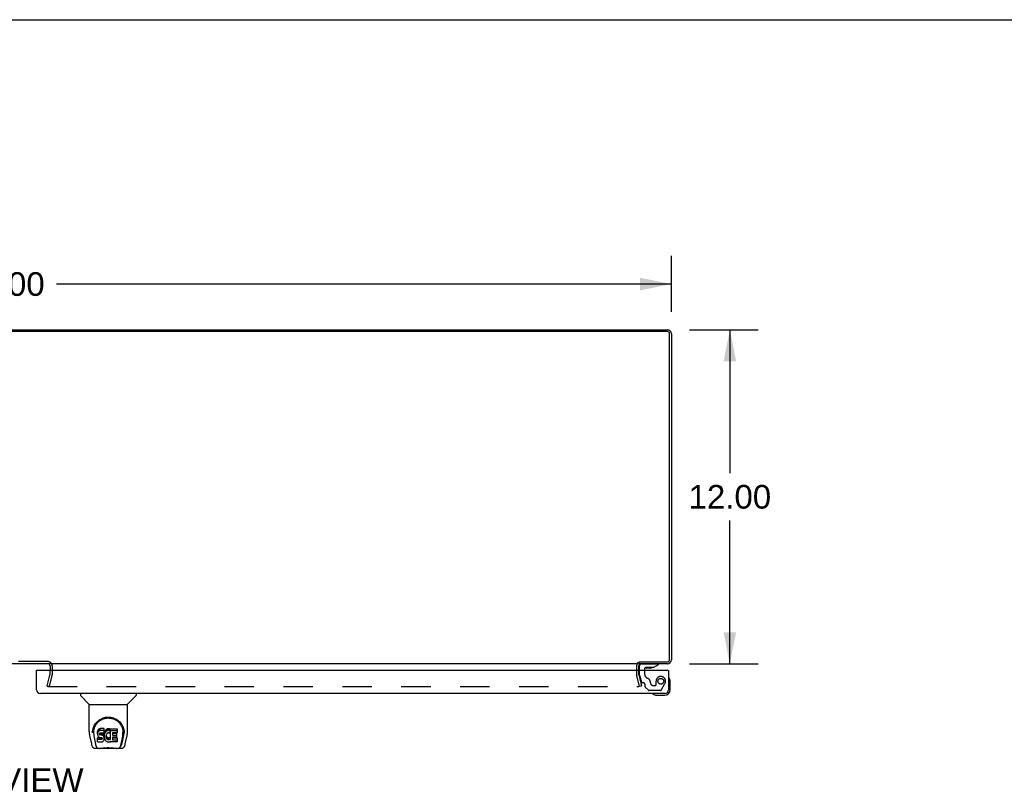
# Model space of a CAD drawing. Header units: inches. Extents: x 0 to 192, y 0 to 125.
# Tile 12 of 15: x 61 to 96, y 97 to 125. Entities that reach past the tile are written whole.
import ezdxf

# ---------------------------------------------------------------- set-up
doc = ezdxf.new("R2010")
doc.units = ezdxf.units.IN
doc.header["$LTSCALE"] = 10.584906
doc.header["$MEASUREMENT"] = 0
doc.linetypes.add('HIDDEN', pattern=[0.2, 0.1, -0.1])
doc.layers.get('0').update_dxf_attribs({"linetype": 'CONTINUOUS'})
for name, color, linetype in [('DEFAULT_2', 8, 'HIDDEN'), ('DIMENSIONS', 7, 'CONTINUOUS'), ('DOOR_ASSEMBLY_RIGHT', 7, 'CONTINUOUS')]:
    doc.layers.add(name, color=color, linetype=linetype)
doc.styles.get("Standard").update_dxf_attribs({"font": 'arial.ttf'})
doc.dimstyles.new('DIMSTYLE_1', dxfattribs={"dimtxt": 0.849057, "dimasz": 1.132075, "dimexe": 0.09, "dimexo": 0.07, "dimgap": 0.0375, "dimtad": 0, "dimtih": 1, "dimtoh": 1, "dimzin": 4, "dimdsep": 46, "dimtxsty": 'Standard', "dimblk": '_FILLED', "dimblk1": '_FILLED', "dimblk2": '_FILLED', "dimcen": 0.09, "dimazin": 1, "dimtfac": 1, "dimtdec": 3, "dimtofl": 0, "dimtmove": 0, "dimatfit": 3, "dimldrblk": '_FILLED', "dimfxl": 0, "dimtolj": 1, "dimtzin": 4, "dimarcsym": 0})

# ---------------------------------------------------------------- blocks, each defined once
blk = doc.blocks.new('_FILLED')
at = {"color": 0, "linetype": 'ByBlock'}
blk.add_solid([(0, 0), (-1, 0.2), (-1, -0.2)], dxfattribs=at)
blk = doc.blocks.new('*D8')
at = {"layer": 'DIMENSIONS', "color": 2, "linetype": 'Continuous'}
for p, q in [((36.266, 114.029), (36.266, 116.046)), ((84.266, 114.029), (84.266, 116.046)), ((36.266, 115.027), (58.358, 115.027)), ((84.266, 115.027), (62.174, 115.027))]:
    blk.add_line(p, q, dxfattribs=at)
at = {"layer": 'DIMENSIONS', "color": 2, "linetype": 'Continuous', "xscale": 1.1320754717, "yscale": 1.1320754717, "zscale": 1.1320754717, "rotation": 180}
blk.add_blockref('_FILLED', (36.266, 115.027), dxfattribs=at)
at = {"layer": 'DIMENSIONS', "color": 2, "linetype": 'Continuous', "xscale": 1.1320754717, "yscale": 1.1320754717, "zscale": 1.1320754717}
blk.add_blockref('_FILLED', (84.266, 115.027), dxfattribs=at)
at = {"layer": 'DIMENSIONS', "color": 2, "linetype": 'Continuous', "insert": (60.266, 115.452), "char_height": 0.8491, "width": 2.96696, "attachment_point": 2, "line_spacing_factor": 0.9}
blk.add_mtext('48.00', dxfattribs=at)
blk = doc.blocks.new('*D9')
at = {"layer": 'DIMENSIONS', "color": 2, "linetype": 'Continuous'}
for p, q in [((84.913, 113.382), (87.385, 113.382)), ((86.366, 113.382), (86.366, 108.231)), ((86.366, 101.382), (86.366, 106.532)), ((84.913, 101.382), (87.385, 101.382))]:
    blk.add_line(p, q, dxfattribs=at)
at = {"layer": 'DIMENSIONS', "color": 2, "linetype": 'Continuous', "xscale": 1.1320754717, "yscale": 1.1320754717, "zscale": 1.1320754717}
for p, rotation in [((86.366, 113.382), 90), ((86.366, 101.382), 270)]:
    blk.add_blockref('_FILLED', p, dxfattribs=dict(at, rotation=rotation))
at = {"layer": 'DIMENSIONS', "color": 2, "linetype": 'Continuous', "insert": (86.366, 107.806), "char_height": 0.8491, "width": 2.96696, "attachment_point": 2, "line_spacing_factor": 0.9}
blk.add_mtext('12.00', dxfattribs=at)

msp = doc.modelspace()

# ---------------------------------------------------------------- linework, layer by layer
at = {"color": 7, "linetype": 'Continuous'}
for p, q in [((0, 124.528), (192.453, 124.528)), ((83.091, 101.442), (83.091, 101.382))]:
    msp.add_line(p, q, dxfattribs=at)
at = {"color": 3, "linetype": 'Continuous'}
for p, q in [((84.123, 113.319), (36.409, 113.319)), ((36.411, 113.382), (84.121, 113.382)), ((84.203, 101.525), (84.203, 113.239)), ((84.266, 113.237), (84.266, 101.527)), ((83.064, 101.382), (37.468, 101.382)), ((61.941, 101.312), (61.941, 101.139)), ((83.016, 101.312), (83.016, 101.139)), ((84.121, 101.382), (83.091, 101.382)), ((83.091, 101.139), (83.091, 101.312)), ((83.094, 101.445), (84.123, 101.445))]:
    msp.add_line(p, q, dxfattribs=at)
for centre, radius, start, end in [((84.121, 113.237), 0.145, 0, 90), ((84.123, 113.239), 0.08, 0, 90), ((84.121, 101.527), 0.145, 270, 360), ((84.123, 101.525), 0.08, 270, 360), ((61.871, 101.312), 0.07, 6.4688, 90), ((83.161, 101.312), 0.07, 93.8761, 180)]:
    msp.add_arc(centre, radius, start, end, dxfattribs=at)
at = {"color": 7, "linetype": 'Continuous'}
for centre, radius, start, end in [((61.871, 101.312), 0.07, 0, 6.4688), ((83.161, 101.312), 0.145, 156.1154, 180), ((83.161, 101.312), 0.145, 128.7549, 131.9992)]:
    msp.add_arc(centre, radius, start, end, dxfattribs=at)
at = {"layer": 'DEFAULT_2', "color": 8, "linetype": 'HIDDEN'}
for p, q in [((61.871, 101.457), (58.661, 101.457)), ((62.016, 101.312), (62.016, 100.983)), ((61.836, 100.588), (61.939, 100.973)), ((62.012, 100.953), (61.909, 100.569)), ((61.941, 100.983), (61.941, 101.139)), ((83.016, 101.139), (83.016, 100.983)), ((83.123, 100.569), (83.02, 100.953)), ((83.091, 100.983), (83.091, 101.139)), ((83.092, 100.973), (83.195, 100.588)), ((61.836, 100.588), (61.909, 100.569)), ((61.859, 100.569), (83.1, 100.569)), ((83.115, 100.583), (83.115, 100.582)), ((83.195, 100.588), (83.123, 100.569))]:
    msp.add_line(p, q, dxfattribs=at)
for points in [[(61.845, 100.587), (61.845, 100.585), (61.844, 100.584), (61.844, 100.583)], [(61.844, 100.583), (61.844, 100.582), (61.845, 100.581), (61.845, 100.579), (61.846, 100.577), (61.847, 100.576), (61.848, 100.575), (61.849, 100.573), (61.85, 100.572), (61.851, 100.571), (61.853, 100.57)], [(61.859, 100.569), (61.858, 100.569), (61.856, 100.569), (61.854, 100.57), (61.853, 100.57)], [(83.112, 100.576), (83.112, 100.575), (83.11, 100.573), (83.109, 100.572), (83.108, 100.571), (83.106, 100.57), (83.105, 100.57), (83.103, 100.569), (83.101, 100.569), (83.1, 100.569)], [(83.115, 100.582), (83.114, 100.581), (83.114, 100.579), (83.113, 100.577), (83.112, 100.576)], [(83.114, 100.587), (83.115, 100.585), (83.115, 100.584), (83.115, 100.583)]]:
    msp.add_lwpolyline(points, dxfattribs=at)
for centre, radius, start, end in [((61.871, 101.312), 0.145, 0, 90), ((83.161, 101.312), 0.145, 131.9992, 156.1154), ((61.901, 100.983), 0.04, 345, 360), ((61.901, 100.983), 0.115, 345, 360), ((83.131, 100.983), 0.115, 180, 195), ((83.131, 100.983), 0.04, 180, 195)]:
    msp.add_arc(centre, radius, start, end, dxfattribs=at)
at = {"layer": 'DOOR_ASSEMBLY_RIGHT', "color": 7, "linetype": 'Continuous'}
for p, q in [((83.118, 101.139), (83.118, 101.303)), ((83.303, 101.213), (83.303, 101.139)), ((83.611, 101.244), (83.334, 101.244)), ((83.383, 101.228), (83.382, 101.228)), ((83.523, 101.228), (83.383, 101.228)), ((83.524, 101.228), (83.523, 101.228)), ((83.611, 101.244), (83.787, 101.343)), ((83.787, 101.382), (83.787, 101.343)), ((61.481, 101.139), (61.461, 101.139)), ((84.141, 101.139), (84.161, 101.139)), ((84.221, 100.743), (84.218, 100.781)), ((84.221, 100.454), (84.221, 100.743)), ((63.032, 100.314), (63.032, 100.251)), ((63.342, 99.926), (63.044, 100.223)), ((64.731, 99.926), (65.029, 100.223)), ((65.04, 100.314), (65.04, 100.251)), ((83.596, 100.3), (83.597, 100.3)), ((83.694, 100.256), (83.732, 100.254)), ((83.732, 100.254), (84.021, 100.254)), ((63.347, 99.92), (64.725, 99.92)), ((63.347, 98.948), (63.347, 99.92)), ((64.725, 98.949), (64.725, 99.92)), ((63.743, 99.049), (63.72, 99.041)), ((63.883, 99.049), (63.743, 99.049)), ((63.743, 98.982), (63.743, 99.049)), ((63.885, 99.006), (63.883, 99.049)), ((63.883, 98.982), (63.883, 99.049)), ((63.362, 98.805), (63.428, 98.5)), ((63.473, 98.979), (63.471, 98.916)), ((63.509, 98.906), (63.509, 98.883)), ((63.519, 98.785), (63.576, 98.492)), ((63.652, 98.951), (63.65, 98.928)), ((63.65, 98.861), (63.65, 98.928)), ((63.652, 98.885), (63.65, 98.861)), ((63.65, 98.861), (63.651, 98.837)), ((63.651, 98.837), (63.655, 98.814)), ((63.657, 98.975), (63.652, 98.951)), ((63.652, 98.885), (63.652, 98.951)), ((63.657, 98.908), (63.652, 98.885)), ((63.653, 98.575), (63.653, 98.717)), ((63.655, 98.814), (63.663, 98.791)), ((63.666, 98.997), (63.657, 98.975)), ((63.657, 98.908), (63.657, 98.975)), ((63.666, 98.931), (63.657, 98.908)), ((63.716, 98.722), (63.657, 98.721)), ((63.657, 98.654), (63.657, 98.721)), ((63.663, 98.791), (63.676, 98.771)), ((63.68, 99.017), (63.666, 98.997)), ((63.666, 98.931), (63.666, 98.997)), ((63.68, 98.95), (63.666, 98.931)), ((63.676, 98.771), (63.692, 98.754)), ((63.689, 99.025), (63.68, 99.017)), ((63.68, 98.95), (63.68, 99.017)), ((63.689, 98.958), (63.68, 98.95)), ((63.698, 99.031), (63.689, 99.025)), ((63.689, 98.958), (63.689, 99.025)), ((63.698, 98.965), (63.689, 98.958)), ((63.692, 98.754), (63.712, 98.741)), ((63.72, 99.041), (63.698, 99.031)), ((63.698, 98.965), (63.698, 99.031)), ((63.72, 98.974), (63.698, 98.965)), ((63.712, 98.741), (63.723, 98.736)), ((63.777, 98.722), (63.716, 98.722)), ((63.716, 98.655), (63.716, 98.722)), ((63.72, 98.974), (63.72, 99.041)), ((63.743, 98.982), (63.72, 98.974)), ((63.721, 98.849), (63.722, 98.864)), ((63.722, 98.842), (63.721, 98.849)), ((63.722, 98.864), (63.724, 98.879)), ((63.722, 98.842), (63.722, 98.864)), ((63.724, 98.835), (63.722, 98.842)), ((63.723, 98.736), (63.735, 98.734)), ((63.724, 98.879), (63.727, 98.886)), ((63.724, 98.835), (63.724, 98.879)), ((63.729, 98.829), (63.724, 98.835)), ((63.727, 98.886), (63.733, 98.891)), ((63.729, 98.829), (63.729, 98.887)), ((63.735, 98.824), (63.729, 98.829)), ((63.733, 98.891), (63.747, 98.895)), ((63.735, 98.891), (63.734, 98.891)), ((63.749, 98.887), (63.735, 98.891)), ((63.735, 98.824), (63.735, 98.891)), ((63.749, 98.82), (63.735, 98.824)), ((63.735, 98.734), (63.783, 98.734)), ((63.883, 98.982), (63.743, 98.982)), ((63.747, 98.895), (63.762, 98.896)), ((63.773, 98.888), (63.749, 98.887)), ((63.749, 98.82), (63.749, 98.887)), ((63.773, 98.821), (63.749, 98.82)), ((63.762, 98.896), (63.875, 98.896)), ((63.797, 98.886), (63.773, 98.888)), ((63.773, 98.821), (63.773, 98.888)), ((63.797, 98.82), (63.773, 98.821)), ((63.793, 98.723), (63.777, 98.722)), ((63.777, 98.655), (63.777, 98.722)), ((63.783, 98.734), (63.79, 98.733)), ((63.79, 98.733), (63.797, 98.731)), ((63.799, 98.727), (63.793, 98.723)), ((63.793, 98.656), (63.793, 98.723)), ((63.821, 98.881), (63.797, 98.886)), ((63.797, 98.82), (63.797, 98.886)), ((63.821, 98.815), (63.797, 98.82)), ((63.797, 98.731), (63.803, 98.726)), ((63.801, 98.728), (63.799, 98.727)), ((63.799, 98.66), (63.799, 98.727)), ((63.803, 98.726), (63.808, 98.72)), ((63.804, 98.665), (63.804, 98.725)), ((63.808, 98.72), (63.815, 98.707)), ((63.814, 98.677), (63.814, 98.709)), ((63.815, 98.707), (63.817, 98.692)), ((63.816, 98.684), (63.816, 98.696)), ((63.832, 98.877), (63.821, 98.881)), ((63.821, 98.815), (63.821, 98.881)), ((63.832, 98.81), (63.821, 98.815)), ((63.842, 98.87), (63.832, 98.877)), ((63.832, 98.81), (63.832, 98.877)), ((63.842, 98.803), (63.832, 98.81)), ((63.859, 98.853), (63.842, 98.87)), ((63.842, 98.803), (63.842, 98.87)), ((63.859, 98.786), (63.842, 98.803)), ((63.872, 98.833), (63.859, 98.853)), ((63.859, 98.786), (63.859, 98.853)), ((63.872, 98.766), (63.859, 98.786)), ((63.881, 98.811), (63.872, 98.833)), ((63.872, 98.766), (63.872, 98.833)), ((63.881, 98.744), (63.872, 98.766)), ((63.875, 98.896), (63.881, 98.897)), ((63.881, 98.897), (63.882, 98.902)), ((63.882, 98.807), (63.881, 98.811)), ((63.881, 98.744), (63.881, 98.811)), ((63.888, 98.721), (63.881, 98.744)), ((63.882, 98.902), (63.884, 98.915)), ((63.887, 98.885), (63.882, 98.84)), ((63.882, 98.773), (63.882, 98.84)), ((63.887, 98.818), (63.882, 98.773)), ((63.882, 98.773), (63.883, 98.751)), ((63.885, 98.939), (63.883, 98.982)), ((63.883, 98.751), (63.886, 98.729)), ((63.884, 98.915), (63.885, 98.939)), ((63.885, 98.939), (63.885, 99.006)), ((63.886, 98.729), (63.891, 98.707)), ((63.891, 98.906), (63.887, 98.885)), ((63.887, 98.818), (63.887, 98.885)), ((63.891, 98.84), (63.887, 98.818)), ((63.89, 98.697), (63.888, 98.721)), ((63.888, 98.673), (63.89, 98.697)), ((63.89, 98.697), (63.89, 98.711)), ((63.897, 98.928), (63.891, 98.906)), ((63.891, 98.84), (63.891, 98.906)), ((63.897, 98.861), (63.891, 98.84)), ((63.891, 98.707), (63.898, 98.686)), ((63.906, 98.949), (63.897, 98.928)), ((63.897, 98.861), (63.897, 98.928)), ((63.906, 98.882), (63.897, 98.861)), ((63.917, 98.968), (63.906, 98.949)), ((63.906, 98.882), (63.906, 98.949)), ((63.917, 98.901), (63.906, 98.882)), ((63.929, 98.986), (63.917, 98.968)), ((63.917, 98.901), (63.917, 98.968)), ((63.929, 98.919), (63.917, 98.901)), ((63.944, 99.003), (63.929, 98.986)), ((63.929, 98.919), (63.929, 98.986)), ((63.944, 98.936), (63.929, 98.919)), ((63.96, 99.018), (63.944, 99.003)), ((63.944, 98.936), (63.944, 99.003)), ((63.96, 98.951), (63.944, 98.936)), ((63.953, 98.789), (63.952, 98.762)), ((63.952, 98.762), (63.953, 98.749)), ((63.956, 98.816), (63.953, 98.789)), ((63.953, 98.749), (63.953, 98.789)), ((63.953, 98.749), (63.956, 98.736)), ((63.955, 98.808), (63.956, 98.803)), ((63.96, 98.828), (63.956, 98.816)), ((63.956, 98.803), (63.966, 98.778)), ((63.956, 98.736), (63.956, 98.803)), ((63.956, 98.736), (63.966, 98.711)), ((63.979, 99.031), (63.96, 99.018)), ((63.96, 98.951), (63.96, 99.018)), ((63.979, 98.964), (63.96, 98.951)), ((63.965, 98.84), (63.96, 98.828)), ((63.979, 98.863), (63.965, 98.84)), ((63.966, 98.778), (63.98, 98.755)), ((63.966, 98.711), (63.966, 98.778)), ((63.966, 98.711), (63.98, 98.688)), ((63.999, 99.04), (63.979, 99.031)), ((63.979, 98.964), (63.979, 99.031)), ((63.999, 98.973), (63.979, 98.964)), ((63.988, 98.874), (63.979, 98.863)), ((63.98, 98.755), (63.988, 98.745)), ((63.98, 98.688), (63.98, 98.755)), ((63.998, 98.881), (63.988, 98.874)), ((63.988, 98.745), (63.999, 98.736)), ((63.988, 98.678), (63.988, 98.745)), ((64.023, 98.892), (63.998, 98.881)), ((64.021, 99.045), (63.999, 99.04)), ((63.999, 98.973), (63.999, 99.04)), ((64.021, 98.978), (63.999, 98.973)), ((63.999, 98.736), (64.01, 98.729)), ((63.999, 98.669), (63.999, 98.736)), ((64.01, 98.729), (64.022, 98.724)), ((64.01, 98.662), (64.01, 98.729)), ((64.043, 99.047), (64.021, 99.045)), ((64.021, 98.978), (64.021, 99.045)), ((64.043, 98.98), (64.021, 98.978)), ((64.022, 98.724), (64.035, 98.721)), ((64.022, 98.657), (64.022, 98.724)), ((64.036, 98.895), (64.023, 98.892)), ((64.035, 98.721), (64.049, 98.721)), ((64.035, 98.655), (64.035, 98.721)), ((64.05, 98.895), (64.036, 98.895)), ((64.043, 99.047), (64.066, 99.047)), ((64.043, 98.98), (64.043, 99.047)), ((64.066, 98.98), (64.043, 98.98)), ((64.049, 98.721), (64.062, 98.723)), ((64.049, 98.654), (64.049, 98.721)), ((64.063, 98.892), (64.05, 98.895)), ((64.062, 98.723), (64.075, 98.727)), ((64.062, 98.656), (64.062, 98.723)), ((64.075, 98.887), (64.063, 98.892)), ((64.077, 99.045), (64.066, 99.047)), ((64.066, 98.98), (64.066, 99.047)), ((64.077, 98.978), (64.066, 98.98)), ((64.075, 98.727), (64.087, 98.732)), ((64.075, 98.66), (64.075, 98.727)), ((64.087, 99.042), (64.077, 99.045)), ((64.077, 98.978), (64.077, 99.045)), ((64.087, 98.975), (64.077, 98.978)), ((64.107, 98.958), (64.081, 98.889)), ((64.106, 99.03), (64.087, 99.042)), ((64.087, 98.975), (64.087, 99.042)), ((64.106, 98.963), (64.087, 98.975)), ((64.087, 98.732), (64.098, 98.74)), ((64.087, 98.666), (64.087, 98.732)), ((64.098, 98.74), (64.098, 98.673)), ((64.104, 98.739), (64.116, 98.721)), ((64.106, 99.03), (64.106, 98.963)), ((64.108, 99.026), (64.108, 98.963)), ((64.116, 99.047), (64.353, 99.047)), ((64.116, 98.655), (64.116, 99.047)), ((64.116, 98.98), (64.353, 98.98)), ((64.186, 98.892), (64.186, 98.824)), ((64.187, 98.733), (64.187, 98.656)), ((64.353, 98.896), (64.191, 98.896)), ((64.191, 98.887), (64.322, 98.887)), ((64.191, 98.82), (64.322, 98.82)), ((64.322, 98.738), (64.192, 98.738)), ((64.192, 98.718), (64.354, 98.718)), ((64.326, 98.882), (64.326, 98.742)), ((64.357, 99.042), (64.357, 98.901)), ((64.358, 98.714), (64.358, 98.575)), ((64.497, 98.492), (64.553, 98.782)), ((64.538, 98.528), (64.591, 98.798)), ((64.554, 98.782), (64.554, 98.786)), ((64.6, 98.979), (64.601, 98.916)), ((64.607, 98.906), (64.607, 98.906)), ((64.607, 98.893), (64.607, 98.893)), ((64.645, 98.5), (64.71, 98.805)), ((63.428, 98.5), (63.428, 98.5)), ((63.551, 98.345), (63.753, 98.345)), ((63.593, 98.424), (63.586, 98.424)), ((63.596, 98.417), (63.595, 98.418)), ((63.638, 98.345), (63.632, 98.345)), ((63.638, 98.345), (63.637, 98.345)), ((63.716, 98.655), (63.657, 98.654)), ((63.658, 98.57), (63.802, 98.57)), ((63.777, 98.655), (63.716, 98.655)), ((63.793, 98.656), (63.777, 98.655)), ((63.799, 98.66), (63.793, 98.656)), ((63.804, 98.665), (63.799, 98.66)), ((63.802, 98.57), (63.814, 98.572)), ((63.814, 98.677), (63.804, 98.665)), ((63.816, 98.684), (63.814, 98.677)), ((63.814, 98.572), (63.825, 98.576)), ((63.817, 98.692), (63.816, 98.684)), ((63.825, 98.576), (63.845, 98.59)), ((63.845, 98.59), (63.862, 98.607)), ((63.862, 98.607), (63.868, 98.617)), ((63.868, 98.617), (63.874, 98.627)), ((63.874, 98.627), (63.882, 98.65)), ((63.882, 98.65), (63.888, 98.673)), ((63.898, 98.686), (63.919, 98.647)), ((63.919, 98.647), (63.932, 98.628)), ((63.932, 98.628), (63.947, 98.612)), ((63.947, 98.612), (63.963, 98.597)), ((63.963, 98.597), (63.981, 98.583)), ((63.98, 98.688), (63.988, 98.678)), ((63.981, 98.583), (63.991, 98.578)), ((63.988, 98.678), (63.999, 98.669)), ((63.991, 98.578), (64.001, 98.574)), ((63.999, 98.669), (64.01, 98.662)), ((64.001, 98.574), (64.023, 98.569)), ((64.01, 98.662), (64.022, 98.657)), ((64.022, 98.657), (64.035, 98.655)), ((64.023, 98.569), (64.045, 98.566)), ((64.035, 98.655), (64.049, 98.654)), ((64.045, 98.566), (64.067, 98.569)), ((64.049, 98.654), (64.062, 98.656)), ((64.062, 98.656), (64.075, 98.66)), ((64.067, 98.569), (64.088, 98.576)), ((64.075, 98.66), (64.087, 98.666)), ((64.087, 98.666), (64.098, 98.673)), ((64.088, 98.576), (64.107, 98.588)), ((64.104, 98.672), (64.116, 98.655)), ((64.118, 98.588), (64.107, 98.588)), ((64.107, 98.588), (64.107, 98.588)), ((64.118, 98.575), (64.118, 98.588)), ((64.354, 98.57), (64.122, 98.57)), ((64.192, 98.651), (64.354, 98.651)), ((64.32, 98.345), (64.521, 98.345)), ((64.436, 98.345), (64.435, 98.345)), ((64.477, 98.418), (64.481, 98.428)), ((64.477, 98.417), (64.477, 98.418)), ((64.486, 98.424), (64.479, 98.424)), ((64.33, 98.333), (63.743, 98.333))]:
    msp.add_line(p, q, dxfattribs=at)
at = {"layer": 'DOOR_ASSEMBLY_RIGHT', "color": 8, "linetype": 'HIDDEN'}
for p, q in [((83.197, 101.382), (83.787, 101.382)), ((83.118, 100.972), (83.118, 101.139)), ((83.118, 100.972), (83.187, 100.715)), ((83.303, 101.139), (83.303, 101.028)), ((83.261, 100.693), (83.217, 100.693)), ((83.32, 100.556), (83.32, 100.634)), ((83.326, 100.541), (83.441, 100.426)), ((83.604, 100.603), (83.698, 100.603)), ((83.714, 100.619), (83.714, 100.752)), ((83.901, 100.433), (84.035, 100.666)), ((83.875, 100.418), (83.462, 100.418))]:
    msp.add_line(p, q, dxfattribs=at)
at = {"layer": 'DOOR_ASSEMBLY_RIGHT', "color": 3, "linetype": 'Continuous'}
for p, q in [((61.461, 100.449), (61.461, 101.139)), ((84.141, 101.139), (61.481, 101.139)), ((84.161, 101.139), (84.161, 100.449)), ((84.026, 100.314), (61.596, 100.314))]:
    msp.add_line(p, q, dxfattribs=at)
at = {"layer": 'DOOR_ASSEMBLY_RIGHT', "color": 7, "linetype": 'Continuous'}
for points in [[(84.175, 100.877), (84.175, 100.878), (84.175, 100.878)], [(84.176, 100.872), (84.176, 100.874), (84.175, 100.875), (84.175, 100.877)], [(83.597, 100.3), (83.598, 100.3), (83.599, 100.299), (83.603, 100.299)], [(63.466, 98.906), (63.468, 98.948), (63.476, 99), (63.487, 99.049), (63.503, 99.095), (63.521, 99.139), (63.543, 99.18), (63.567, 99.218), (63.594, 99.254), (63.624, 99.287), (63.656, 99.318), (63.69, 99.347), (63.727, 99.372), (63.766, 99.395), (63.807, 99.415), (63.85, 99.432), (63.894, 99.446), (63.94, 99.456), (63.987, 99.462), (64.034, 99.464), (64.082, 99.462), (64.129, 99.456), (64.175, 99.447), (64.219, 99.434), (64.262, 99.417), (64.303, 99.397), (64.343, 99.375), (64.379, 99.349), (64.414, 99.321), (64.446, 99.29), (64.476, 99.257), (64.503, 99.221), (64.528, 99.183), (64.55, 99.143), (64.568, 99.1), (64.584, 99.054), (64.596, 99.005), (64.604, 98.954), (64.607, 98.906)], [(63.509, 98.906), (63.51, 98.926), (63.511, 98.95), (63.514, 98.974), (63.518, 98.998), (63.522, 99.022), (63.528, 99.045), (63.535, 99.068), (63.542, 99.09), (63.551, 99.111), (63.56, 99.132), (63.571, 99.153), (63.582, 99.172), (63.593, 99.191), (63.605, 99.209), (63.618, 99.227), (63.631, 99.243), (63.645, 99.259), (63.659, 99.274), (63.673, 99.288), (63.688, 99.301), (63.703, 99.314), (63.718, 99.326), (63.734, 99.337), (63.749, 99.348), (63.765, 99.358), (63.781, 99.367), (63.797, 99.375), (63.813, 99.383), (63.828, 99.39), (63.844, 99.397), (63.86, 99.403), (63.876, 99.408), (63.892, 99.413), (63.908, 99.417), (63.924, 99.421), (63.94, 99.424), (63.956, 99.427), (63.972, 99.429), (63.988, 99.431), (64.004, 99.432), (64.02, 99.433), (64.036, 99.433), (64.052, 99.433), (64.067, 99.432), (64.083, 99.431), (64.099, 99.429), (64.115, 99.427), (64.131, 99.424), (64.147, 99.421), (64.163, 99.418), (64.179, 99.413), (64.195, 99.408), (64.211, 99.403), (64.227, 99.397), (64.243, 99.391), (64.259, 99.384), (64.275, 99.376), (64.291, 99.367), (64.307, 99.358), (64.323, 99.348), (64.338, 99.338), (64.354, 99.327), (64.369, 99.315), (64.384, 99.302), (64.399, 99.289), (64.413, 99.274), (64.427, 99.259), (64.441, 99.244), (64.454, 99.227), (64.467, 99.21), (64.479, 99.191), (64.491, 99.173), (64.502, 99.153), (64.512, 99.133), (64.521, 99.112), (64.53, 99.09), (64.538, 99.068), (64.544, 99.045), (64.55, 99.022), (64.555, 98.999), (64.559, 98.975), (64.561, 98.951), (64.563, 98.926), (64.563, 98.906)], [(63.347, 98.948), (63.348, 98.921), (63.351, 98.879), (63.356, 98.837), (63.362, 98.805)], [(63.465, 98.893), (63.465, 98.898), (63.466, 98.906)], [(63.509, 98.883), (63.51, 98.867), (63.511, 98.838), (63.514, 98.81), (63.519, 98.785)], [(63.657, 98.721), (63.657, 98.721), (63.656, 98.721), (63.656, 98.721), (63.655, 98.721), (63.655, 98.721), (63.655, 98.72), (63.654, 98.72), (63.654, 98.72), (63.654, 98.719), (63.653, 98.719), (63.653, 98.719), (63.653, 98.718), (63.653, 98.717), (63.653, 98.717)], [(64.554, 98.786), (64.555, 98.789), (64.555, 98.792), (64.556, 98.795), (64.556, 98.798), (64.557, 98.801), (64.557, 98.804), (64.558, 98.808), (64.558, 98.811), (64.559, 98.815), (64.559, 98.818), (64.56, 98.822), (64.56, 98.826), (64.561, 98.83), (64.561, 98.834), (64.561, 98.838), (64.562, 98.843), (64.562, 98.847), (64.562, 98.851), (64.563, 98.856), (64.563, 98.861), (64.563, 98.866), (64.563, 98.87), (64.563, 98.875), (64.563, 98.881), (64.563, 98.906)], [(64.607, 98.906), (64.607, 98.898), (64.607, 98.893)], [(64.71, 98.805), (64.716, 98.836), (64.722, 98.878), (64.725, 98.921), (64.725, 98.949)], [(63.428, 98.5), (63.431, 98.485), (63.436, 98.464), (63.442, 98.445), (63.448, 98.429), (63.455, 98.414), (63.463, 98.401), (63.471, 98.388), (63.48, 98.377), (63.491, 98.367), (63.504, 98.358), (63.517, 98.352), (63.532, 98.347), (63.548, 98.345), (63.551, 98.345)], [(63.576, 98.492), (63.578, 98.481), (63.581, 98.467), (63.585, 98.453), (63.588, 98.44), (63.592, 98.428), (63.595, 98.418)], [(63.596, 98.417), (63.601, 98.405), (63.607, 98.393), (63.613, 98.382), (63.62, 98.373), (63.628, 98.365), (63.636, 98.358), (63.645, 98.352), (63.654, 98.348), (63.664, 98.346), (63.672, 98.345)], [(63.657, 98.654), (63.657, 98.654), (63.656, 98.654), (63.656, 98.654), (63.655, 98.654), (63.655, 98.654), (63.655, 98.654), (63.654, 98.653), (63.654, 98.653), (63.654, 98.653), (63.653, 98.652), (63.653, 98.652), (63.653, 98.651), (63.653, 98.651), (63.653, 98.65)], [(63.753, 98.345), (63.773, 98.346), (63.795, 98.347), (63.819, 98.349), (63.843, 98.352), (63.869, 98.355), (63.896, 98.358), (63.923, 98.36), (63.952, 98.363), (63.981, 98.364), (64.01, 98.366), (64.039, 98.366), (64.068, 98.365), (64.097, 98.364), (64.126, 98.362), (64.154, 98.36), (64.181, 98.357), (64.207, 98.354), (64.232, 98.352), (64.256, 98.349), (64.278, 98.347), (64.3, 98.346), (64.32, 98.345)], [(63.753, 98.345), (63.775, 98.346), (63.802, 98.347), (63.829, 98.35), (63.857, 98.353), (63.886, 98.355), (63.915, 98.358), (63.945, 98.361), (63.975, 98.362), (64.005, 98.364), (64.036, 98.364), (64.066, 98.364), (64.097, 98.362), (64.127, 98.361), (64.157, 98.358), (64.186, 98.356), (64.215, 98.353), (64.243, 98.35), (64.271, 98.347), (64.297, 98.346), (64.32, 98.345)], [(64.401, 98.345), (64.408, 98.346), (64.418, 98.348), (64.428, 98.352), (64.437, 98.358), (64.445, 98.365), (64.452, 98.373), (64.459, 98.382), (64.466, 98.393), (64.472, 98.405), (64.477, 98.417)], [(64.481, 98.428), (64.485, 98.44), (64.488, 98.453), (64.491, 98.467), (64.494, 98.481), (64.497, 98.492)], [(64.521, 98.345), (64.536, 98.346), (64.549, 98.349), (64.562, 98.354), (64.573, 98.361), (64.584, 98.369), (64.593, 98.378), (64.601, 98.388), (64.609, 98.398), (64.615, 98.41), (64.622, 98.423), (64.627, 98.436), (64.632, 98.452), (64.638, 98.468), (64.642, 98.487), (64.645, 98.5)]]:
    msp.add_lwpolyline(points, dxfattribs=at)
at = {"layer": 'DOOR_ASSEMBLY_RIGHT', "color": 8, "linetype": 'HIDDEN'}
msp.add_circle((83.886, 100.752), 0.103, dxfattribs=at)
at = {"layer": 'DOOR_ASSEMBLY_RIGHT', "color": 7, "linetype": 'Continuous'}
for centre, radius, start, end in [((83.197, 101.303), 0.079, 90, 180), ((83.334, 101.213), 0.031, 90, 180), ((83.383, 101.318), 0.09, 235.8656, 269.328), ((83.523, 101.318), 0.09, 270.672, 304.6434), ((84.176, 100.864), 0.015, 96.3796, 180), ((84.173, 100.864), 0.015, 30.8899, 83.6204), ((83.971, 100.743), 0.25, 0, 30.8899), ((63.072, 100.251), 0.0394, 180, 225), ((65.001, 100.251), 0.0394, 315, 360), ((83.611, 100.299), 0.015, 90, 173.6204), ((83.611, 100.302), 0.015, 186.3796, 239.1101), ((83.732, 100.504), 0.25, 239.1101, 270), ((84.021, 100.454), 0.2, 270, 360), ((63.356, 99.939), 0.0197, 225, 262.5), ((64.717, 99.939), 0.0197, 277.5, 315), ((63.743, 98.353), 0.0197, 203.607, 270), ((64.33, 98.353), 0.0197, 270, 336.393)]:
    msp.add_arc(centre, radius, start, end, dxfattribs=at)
at = {"layer": 'DOOR_ASSEMBLY_RIGHT', "color": 8, "linetype": 'HIDDEN'}
for centre, radius, start, end in [((83.491, 101.028), 0.188, 180, 244.2582), ((83.329, 100.693), 0.185, 0, 64.2582), ((83.886, 100.752), 0.172, 330, 180), ((83.217, 100.724), 0.031, 195, 270), ((83.261, 100.634), 0.059, 0, 90), ((83.34, 100.556), 0.02, 180, 225), ((83.604, 100.693), 0.09, 180, 270), ((83.698, 100.619), 0.016, 270, 360), ((83.462, 100.448), 0.03, 225, 270), ((83.875, 100.448), 0.03, 270, 330)]:
    msp.add_arc(centre, radius, start, end, dxfattribs=at)
at = {"layer": 'DOOR_ASSEMBLY_RIGHT', "color": 3, "linetype": 'Continuous'}
for centre, start, end in [((61.596, 100.449), 180, 270), ((84.026, 100.449), 270, 360)]:
    msp.add_arc(centre, 0.135, start, end, dxfattribs=at)
at = {"layer": 'DOOR_ASSEMBLY_RIGHT', "color": 7, "linetype": 'Continuous'}
for centre, major_axis, ratio, start_param, end_param in [((64.036, 98.906), (0, 0.565), 0.999848, 1.129542, 1.553352), ((64.036, 98.906), (0, 0.565), 0.999848, 4.519536, 5.157611), ((64.077, 98.891), (0.00448, 0), 1, -1.986921, -0.366491), ((64.101, 98.736), (0.00448, 0), 1, 1.570796, 2.222579), ((64.101, 98.736), (0, 0.00448), 1, -0.975826, 0), ((64.103, 99.026), (0.00448, 0), 1, 0.003891, 0.905353), ((64.103, 98.959), (0.00448, 0), 1, 5.916695, 7.188538), ((64.191, 98.892), (0, 0.00448), 1, 0, 1.570796), ((64.191, 98.824), (0, 0.00448), 1, 1.570796, 3.141593), ((64.191, 98.891), (0, 0.00448), 1, -4.318348, -3.643774), ((64.192, 98.733), (0, 0.00448), 1, 0, 1.570796), ((64.192, 98.723), (0, 0.00448), 1, 1.570796, 3.141593), ((64.191, 98.891), (0.00448, 0), 1, -2.072978, -1.570796), ((64.322, 98.882), (0, 0.00448), 1, -1.570796, 0), ((64.322, 98.815), (0, 0.00448), 1, -1.570796, 0), ((64.322, 98.742), (0, 0.00448), 1, -3.141593, -1.570796), ((64.353, 99.042), (0, 0.00448), 1, -1.570796, 0), ((64.353, 98.975), (0, 0.00448), 1, -1.570796, 0), ((64.353, 98.901), (0, 0.00448), 1, -3.141593, -1.570796), ((64.354, 98.714), (0, 0.00448), 1, -1.570796, 0), ((63.658, 98.575), (0, 0.00483), 1, 1.570796, 3.141593), ((64.101, 98.67), (0.00448, 0), 1, 1.570796, 2.222579), ((64.101, 98.67), (0, 0.00448), 1, -0.975826, 0), ((64.122, 98.575), (0, 0.00448), 1, 1.570796, 3.141593), ((64.192, 98.656), (0, 0.00448), 1, 1.570796, 3.141593), ((64.354, 98.647), (0, 0.00448), 1, -1.570796, 0), ((64.354, 98.575), (0, 0.00448), 1, -3.141593, -1.570796), ((64.48, 98.778), (-0.007, 0.354), 0.213027, -3.145575, -2.360177)]:
    msp.add_ellipse(centre, major_axis=major_axis, ratio=ratio, start_param=start_param, end_param=end_param, dxfattribs=at)

# ---------------------------------------------------------------- texts
at = {"layer": 'DIMENSIONS', "color": 2, "linetype": 'Continuous', "insert": (60.248, 97.625), "char_height": 0.8491, "width": 5.78558, "attachment_point": 2, "line_spacing_factor": 0.9}
msp.add_mtext('TOP VIEW', dxfattribs=at)

# ---------------------------------------------------------------- dimensions: what is measured, and where the dimension line sits
at = {"layer": 'DIMENSIONS', "color": 2, "linetype": 'Continuous'}
dim = msp.add_linear_dim(base=(84.266, 115.027), p1=(36.266, 116.116), p2=(84.266, 116.116), dimstyle='DIMSTYLE_1', dxfattribs=at)
dim.commit()
dim.dimension.update_dxf_attribs({"geometry": '*D8', "text_midpoint": (60.244, 115.022), "dimtype": 160})
dim = msp.add_linear_dim(base=(86.366, 101.382), p1=(84.843, 113.382), p2=(84.843, 101.382), angle=270, dimstyle='DIMSTYLE_1', dxfattribs=at)
dim.commit()
dim.dimension.update_dxf_attribs({"geometry": '*D9', "text_midpoint": (86.402, 107.377), "dimtype": 160})

doc.saveas('drawing.dxf')
